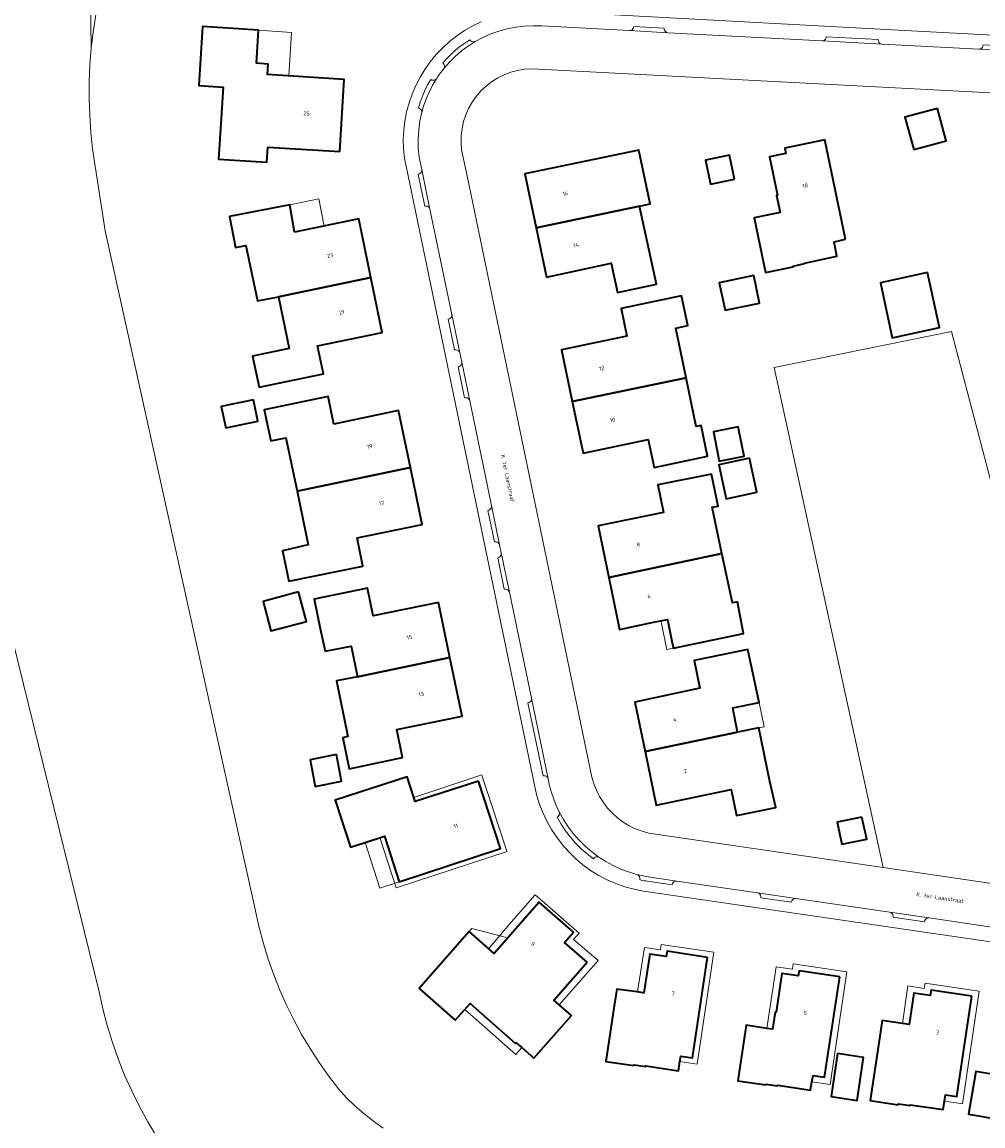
# Model space of a CAD drawing. Header units: metres. Extents: x 229229 to 231729, y 593167 to 595667.
# Tile 256 of 256: x 231051 to 231159, y 595137 to 595261. Entities that reach past the tile are written whole.
import ezdxf
from ezdxf.enums import TextEntityAlignment as Align

# ---------------------------------------------------------------- set-up
doc = ezdxf.new("R2010")
doc.units = ezdxf.units.M
for name, color, linetype, lineweight in [('B-WE-GR-GROENVOORZIENING-GV', 80, 'Continuous', 18), ('B-WE-OG-BEBOUWING-GV', 7, 'Continuous', 35), ('B-WE-OG-BEBOUWING-T18', 10, 'Continuous', 18), ('B-WE-OG-BEBOUWING_LUIFEL-GV', 7, 'Continuous', 18), ('B-WE-OG-TERREIN_ERF-GV', 7, 'Continuous', 18), ('B-WE-OG-TOPOGRAFIE-T18', 10, 'Continuous', 18), ('B-WE-OG-WATER-GV', 130, 'Continuous', 18), ('B-WE-VH-VERHARDING_OPEN-GV', 252, 'Continuous', 18)]:
    doc.layers.add(name, color=color, linetype=linetype, lineweight=lineweight)
doc.styles.add('NLCS-ISO-M250-T18', font='NLCS-ISO.ttf', dxfattribs={"height": 0.45})

msp = doc.modelspace()

# ---------------------------------------------------------------- linework, layer by layer
at = {"layer": 'B-WE-GR-GROENVOORZIENING-GV'}
msp.add_lwpolyline([(231162.239, 595198.865), (231155.049, 595226.223), (231135.12, 595222.181), (231147.367, 595166.033), (231161.598, 595163.947)], dxfattribs=at)
at = {"layer": 'B-WE-OG-BEBOUWING-GV'}
for points in [[(231072.783, 595247.268), (231072.68, 595245.598), (231078.112, 595245.264), (231078.215, 595246.934), (231086.329, 595246.434), (231086.827, 595254.523), (231078.181, 595255.1), (231078.26, 595256.272), (231076.948, 595256.36), (231077.195, 595260.059), (231070.909, 595260.479), (231070.468, 595253.873), (231073.212, 595253.69)], [(231153.461, 595251.29), (231149.817, 595250.298), (231150.816, 595246.662), (231154.46, 595247.654)], [(231143.143, 595236.605), (231140.835, 595247.763), (231136.329, 595246.825), (231136.436, 595246.24), (231134.618, 595245.855), (231135.505, 595241.545), (231135.398, 595241.519), (231135.799, 595239.609), (231132.873, 595239.016), (231134.15, 595232.847), (231137.265, 595233.484), (231137.261, 595233.589), (231138.529, 595233.86), (231138.531, 595233.926), (231142.178, 595234.691), (231141.86, 595236.324)], [(231108.379, 595237.889), (231119.994, 595240.325), (231121.184, 595240.576), (231119.925, 595246.583), (231107.109, 595243.945)], [(231130.665, 595243.346), (231130.104, 595246.027), (231127.413, 595245.47), (231127.974, 595242.789)], [(231081.228, 595237.393), (231080.698, 595240.47), (231073.909, 595239.139), (231074.61, 595235.672), (231075.773, 595235.912), (231077.074, 595229.662), (231079.42, 595230.147), (231089.823, 595232.284), (231088.47, 595238.871)], [(231119.994, 595240.325), (231108.379, 595237.889), (231109.541, 595232.349), (231116.812, 595233.927), (231117.528, 595230.62), (231121.885, 595231.567)], [(231079.42, 595230.147), (231080.631, 595224.31), (231076.512, 595223.481), (231077.242, 595219.996), (231084.49, 595221.466), (231083.825, 595224.61), (231091.09, 595226.119), (231089.823, 595232.284)], [(231132.841, 595232.532), (231128.959, 595231.713), (231129.612, 595228.615), (231133.494, 595229.434)], [(231152.365, 595232.845), (231147.058, 595231.709), (231148.38, 595225.538), (231153.687, 595226.674)], [(231125.235, 595221.026), (231124.079, 595226.613), (231125.434, 595226.902), (231124.7, 595230.239), (231117.916, 595228.827), (231118.566, 595225.708), (231111.235, 595224.181), (231112.444, 595218.381)], [(231125.235, 595221.026), (231112.444, 595218.381), (231113.652, 595212.58), (231120.984, 595214.092), (231121.626, 595210.98), (231127.652, 595212.219), (231126.928, 595215.685), (231126.363, 595215.571)], [(231076.614, 595218.568), (231073.003, 595217.821), (231073.503, 595215.408), (231077.114, 595216.155)], [(231085.66, 595215.814), (231085.026, 595218.932), (231077.827, 595217.452), (231078.561, 595213.955), (231080.268, 595214.312), (231081.512, 595208.317), (231094.259, 595210.963), (231092.931, 595217.347)], [(231131.084, 595215.512), (231128.289, 595214.951), (231128.943, 595211.687), (231131.737, 595212.247)], [(231132.345, 595212.003), (231128.897, 595211.259), (231129.719, 595207.452), (231133.166, 595208.196)], [(231094.259, 595210.963), (231081.512, 595208.317), (231082.768, 595202.268), (231079.863, 595201.605), (231080.59, 595198.189), (231088.9, 595199.892), (231088.257, 595203.051), (231095.587, 595204.578)], [(231129.259, 595201.303), (231128.155, 595206.492), (231128.831, 595206.627), (231128.099, 595210.233), (231122.053, 595209.004), (231122.693, 595205.895), (231115.339, 595204.406), (231116.544, 595198.597)], [(231131.021, 595195.882), (231130.437, 595195.769), (231129.259, 595201.303), (231116.544, 595198.597), (231117.75, 595192.788), (231121.557, 595193.583), (231123.128, 595193.912), (231123.712, 595191.077), (231123.795, 595190.674), (231125.758, 595191.079), (231131.694, 595192.304)], [(231097.411, 595195.805), (231090.064, 595194.287), (231089.419, 595197.403), (231083.448, 595196.177), (231084.155, 595192.702), (231084.683, 595190.321), (231087.582, 595190.91), (231088.297, 595187.47), (231098.694, 595189.63)], [(231081.689, 595196.984), (231077.699, 595195.912), (231078.585, 595192.612), (231082.575, 595193.684)], [(231131.022, 595181.237), (231130.486, 595183.963), (231133.426, 595184.572), (231132.165, 595190.543), (231126.127, 595189.297), (231126.789, 595186.167), (231119.461, 595184.62), (231120.611, 595179.077)], [(231098.694, 595189.63), (231088.297, 595187.47), (231085.947, 595187.002), (231087.225, 595180.76), (231086.662, 595180.62), (231087.376, 595177.132), (231093.362, 595178.408), (231092.716, 595181.523), (231100.063, 595183.041)], [(231134.654, 595175.719), (231133.385, 595181.726), (231131.022, 595181.237), (231120.611, 595179.077), (231121.866, 595173.029), (231130.282, 595174.799), (231130.899, 595171.864), (231135.303, 595172.79)], [(231085.941, 595178.716), (231082.971, 595178.134), (231083.557, 595175.143), (231086.527, 595175.725)], [(231101.917, 595175.741), (231094.78, 595173.437), (231094.627, 595173.918), (231093.892, 595176.231), (231085.802, 595173.622), (231087.525, 595168.325), (231089.176, 595168.863), (231091.326, 595169.564), (231092.99, 595164.436), (231104.386, 595168.166)], [(231144.989, 595171.679), (231142.189, 595171.119), (231142.723, 595168.674), (231145.523, 595169.234)], [(231114.098, 595155.416), (231111.572, 595157.631), (231112.581, 595158.782), (231108.732, 595162.158), (231103.68, 595156.4), (231100.869, 595158.866), (231095.237, 595152.447), (231099.296, 595148.886), (231100.952, 595150.772), (231106.078, 595146.275), (231106.151, 595146.357), (231106.772, 595145.812), (231108.135, 595144.616), (231112.343, 595149.412), (231110.358, 595151.153)], [(231127.643, 595155.951), (231123.091, 595156.633), (231122.989, 595156.046), (231121.15, 595156.315), (231120.488, 595151.965), (231120.379, 595151.977), (231119.77, 595152.064), (231119.713, 595152.072), (231117.694, 595152.359), (231117.428, 595152.397), (231117.143, 595150.505), (231116.204, 595144.275), (231119.347, 595143.793), (231119.379, 595143.893), (231120.662, 595143.708), (231120.687, 595143.769), (231124.373, 595143.223), (231124.542, 595144.263), (231124.64, 595144.865), (231125.941, 595144.684)], [(231142.491, 595153.775), (231137.939, 595154.457), (231137.837, 595153.871), (231135.998, 595154.14), (231135.336, 595149.789), (231135.227, 595149.802), (231134.942, 595147.871), (231134.304, 595147.97), (231131.991, 595148.329), (231131.052, 595142.1), (231134.195, 595141.618), (231134.227, 595141.718), (231135.51, 595141.533), (231135.535, 595141.593), (231139.221, 595141.048), (231139.374, 595141.989), (231139.488, 595142.69), (231140.789, 595142.508)], [(231157.322, 595151.595), (231152.768, 595152.26), (231152.668, 595151.673), (231150.828, 595151.935), (231150.304, 595148.401), (231149.527, 595148.515), (231147.246, 595148.851), (231146.843, 595146.109), (231145.927, 595139.876), (231149.072, 595139.406), (231149.104, 595139.507), (231150.388, 595139.326), (231150.413, 595139.387), (231154.101, 595138.856), (231154.25, 595139.797), (231154.362, 595140.499), (231155.663, 595140.322)], [(231142.255, 595145.137), (231141.545, 595140.32), (231144.458, 595139.891), (231145.168, 595144.708)], [(231160.895, 595142.604), (231157.785, 595143.14), (231156.958, 595138.344), (231160.068, 595137.808)]]:
    msp.add_lwpolyline(points, close=True, dxfattribs=at)
at = {"layer": 'B-WE-OG-BEBOUWING_LUIFEL-GV'}
for points in [[(231080.9, 595259.812), (231077.195, 595260.059), (231076.948, 595256.36), (231078.26, 595256.272), (231078.181, 595255.1), (231080.575, 595254.94)], [(231083.955, 595241.138), (231080.698, 595240.47), (231081.228, 595237.393), (231084.579, 595238.077)], [(231122.451, 595193.434), (231122.976, 595190.879), (231123.049, 595190.52), (231123.812, 595190.681), (231123.712, 595191.077), (231123.128, 595193.912), (231122.385, 595193.756)], [(231133.426, 595184.572), (231130.486, 595183.963), (231131.022, 595181.237), (231133.385, 595181.726), (231134, 595181.853)], [(231102.364, 595176.146), (231102.261, 595176.462), (231101.941, 595176.355), (231094.627, 595173.918), (231094.78, 595173.437), (231101.917, 595175.741), (231104.386, 595168.166), (231103.863, 595167.995), (231092.99, 595164.436), (231091.326, 595169.564), (231090.803, 595169.394), (231092.637, 595163.743), (231105.106, 595167.823), (231105.055, 595167.977), (231103.348, 595173.126)], [(231091.326, 595169.564), (231089.176, 595168.863), (231090.815, 595163.724), (231092.99, 595164.436)], [(231112.59, 595157.958), (231113.223, 595158.686), (231112.698, 595159.13), (231109.062, 595162.316), (231108.254, 595162.99), (231105.625, 595159.958), (231103.056, 595156.948), (231103.68, 595156.4), (231108.732, 595162.158), (231112.581, 595158.782), (231111.572, 595157.631), (231114.098, 595155.416), (231110.358, 595151.153), (231110.978, 595150.609), (231115.352, 595155.597)], [(231105.036, 595158.199), (231101.166, 595159.205), (231100.869, 595158.866), (231103.68, 595156.4), (231105.218, 595158.152)], [(231128.362, 595156.529), (231122.431, 595157.391), (231122.345, 595156.798), (231120.538, 595157.059), (231119.77, 595152.064), (231120.379, 595151.977), (231120.488, 595151.965), (231121.15, 595156.315), (231122.989, 595156.046), (231123.091, 595156.633), (231127.643, 595155.951), (231125.941, 595144.684), (231124.64, 595144.865), (231124.542, 595144.263), (231126.466, 595143.973)], [(231137.272, 595155.224), (231137.182, 595154.623), (231135.343, 595154.902), (231134.304, 595147.97), (231134.942, 595147.871), (231135.227, 595149.802), (231135.336, 595149.789), (231135.998, 595154.14), (231137.837, 595153.871), (231137.939, 595154.457), (231142.491, 595153.775), (231140.789, 595142.508), (231139.488, 595142.69), (231139.374, 595141.989), (231141.398, 595141.683), (231143.306, 595154.318)], [(231152.096, 595153.049), (231151.992, 595152.454), (231150.158, 595152.736), (231149.527, 595148.515), (231150.304, 595148.401), (231150.828, 595151.935), (231152.668, 595151.673), (231152.768, 595152.26), (231157.322, 595151.595), (231155.663, 595140.322), (231154.362, 595140.499), (231154.25, 595139.797), (231156.275, 595139.499), (231158.14, 595152.173), (231157.624, 595152.248)], [(231100.358, 595150.095), (231106.106, 595145.053), (231106.772, 595145.812), (231106.151, 595146.357), (231106.078, 595146.275), (231100.952, 595150.772)]]:
    msp.add_lwpolyline(points, close=True, dxfattribs=at)
at = {"layer": 'B-WE-OG-TERREIN_ERF-GV'}
for points in [[(231172.631, 595301.202), (231118.858, 595304.141), (231118.786, 595302.909), (231117.189, 595261.79), (231149.797, 595260.049), (231178.91, 595258.511)], [(231065.749, 595135.792), (231064.743, 595137.473), (231063.805, 595139.194), (231062.938, 595140.95), (231062.142, 595142.74), (231061.418, 595144.561), (231060.769, 595146.409), (231060.194, 595148.282), (231059.696, 595150.177), (231059.274, 595152.09), (231026.901, 595283.623)], [(231058.95, 595262.061), (231058.634, 595260.081), (231058.397, 595258.091), (231058.245, 595256.202), (231058.164, 595254.309), (231058.154, 595252.414), (231058.214, 595250.52), (231058.345, 595248.629), (231058.547, 595246.745), (231059.97, 595237.527), (231077.258, 595159.307), (231077.731, 595157.517), (231078.274, 595155.747), (231078.888, 595154), (231079.571, 595152.28), (231080.322, 595150.587), (231081.14, 595148.927), (231082.024, 595147.3), (231082.972, 595145.709), (231083.983, 595144.158), (231085.055, 595142.649), (231086.186, 595141.183), (231087.088, 595140.193), (231088.043, 595139.254), (231089.048, 595138.369), (231090.1, 595137.54), (231091.196, 595136.771)], [(231160.486, 595157.529), (231120.429, 595163.389), (231119.38, 595163.596), (231118.348, 595163.879), (231117.339, 595164.235), (231116.359, 595164.662), (231115.412, 595165.159), (231114.503, 595165.723), (231113.637, 595166.351), (231112.818, 595167.039), (231112.051, 595167.785), (231111.34, 595168.583), (231110.688, 595169.431), (231110.099, 595170.324), (231109.575, 595171.257), (231109.12, 595172.225), (231108.736, 595173.223), (231108.424, 595174.246), (231108.187, 595175.289), (231094.416, 595241.725), (231093.571, 595245.698), (231093.474, 595246.739), (231093.451, 595247.785), (231093.503, 595248.83), (231093.628, 595249.868), (231093.828, 595250.895), (231094.1, 595251.905), (231094.444, 595252.892), (231094.857, 595253.853), (231095.337, 595254.783), (231095.882, 595255.675), (231096.49, 595256.526), (231097.157, 595257.332), (231097.879, 595258.089), (231098.653, 595258.792), (231099.476, 595259.438), (231100.342, 595260.024), (231101.248, 595260.547), (231102.189, 595261.003)], [(231179.594, 595251.987), (231140.801, 595254.007), (231108.671, 595255.706), (231107.873, 595255.734), (231107.077, 595255.682), (231106.29, 595255.552), (231105.519, 595255.345), (231104.773, 595255.063), (231104.058, 595254.708), (231103.382, 595254.284), (231102.751, 595253.795), (231102.172, 595253.246), (231101.65, 595252.642), (231101.19, 595251.99), (231100.797, 595251.296), (231100.475, 595250.565), (231100.226, 595249.807), (231100.054, 595249.028), (231099.96, 595248.235), (231099.945, 595247.437), (231100.009, 595246.642), (231100.611, 595243.699), (231114.648, 595176.205), (231114.869, 595175.449), (231115.16, 595174.716), (231115.516, 595174.013), (231115.935, 595173.346), (231116.415, 595172.721), (231116.949, 595172.142), (231117.535, 595171.615), (231118.167, 595171.143), (231118.839, 595170.733), (231119.547, 595170.385), (231120.283, 595170.105), (231121.042, 595169.893), (231147.367, 595166.033), (231135.12, 595222.181), (231155.049, 595226.223), (231162.239, 595198.865)]]:
    msp.add_lwpolyline(points, dxfattribs=at)
for points in [[(231072.68, 595245.598), (231072.783, 595247.268), (231073.212, 595253.69), (231070.468, 595253.873), (231070.909, 595260.479), (231077.195, 595260.059), (231076.948, 595256.36), (231078.26, 595256.272), (231078.181, 595255.1), (231086.827, 595254.523), (231086.329, 595246.434), (231078.215, 595246.934), (231078.112, 595245.264)], [(231149.817, 595250.298), (231153.461, 595251.29), (231154.46, 595247.654), (231150.816, 595246.662)], [(231138.531, 595233.926), (231138.529, 595233.86), (231137.261, 595233.589), (231137.265, 595233.484), (231134.15, 595232.847), (231132.873, 595239.016), (231135.799, 595239.609), (231135.398, 595241.519), (231135.505, 595241.545), (231134.618, 595245.855), (231136.436, 595246.24), (231136.329, 595246.825), (231140.835, 595247.763), (231143.143, 595236.605), (231141.86, 595236.324), (231142.178, 595234.691)], [(231117.528, 595230.62), (231116.812, 595233.927), (231109.541, 595232.349), (231108.379, 595237.889), (231107.109, 595243.945), (231119.925, 595246.583), (231121.184, 595240.576), (231119.994, 595240.325), (231121.885, 595231.567)], [(231127.413, 595245.47), (231130.104, 595246.027), (231130.665, 595243.346), (231127.974, 595242.789)], [(231083.825, 595224.61), (231084.49, 595221.466), (231077.242, 595219.996), (231076.512, 595223.481), (231080.631, 595224.31), (231079.42, 595230.147), (231077.074, 595229.662), (231075.773, 595235.912), (231074.61, 595235.672), (231073.909, 595239.139), (231080.698, 595240.47), (231081.228, 595237.393), (231088.47, 595238.871), (231089.823, 595232.284), (231091.09, 595226.119)], [(231128.959, 595231.713), (231132.841, 595232.532), (231133.494, 595229.434), (231129.612, 595228.615)], [(231147.058, 595231.709), (231152.365, 595232.845), (231153.687, 595226.674), (231148.38, 595225.538)], [(231121.626, 595210.98), (231120.984, 595214.092), (231113.652, 595212.58), (231112.444, 595218.381), (231111.235, 595224.181), (231118.566, 595225.708), (231117.916, 595228.827), (231124.7, 595230.239), (231125.434, 595226.902), (231124.079, 595226.613), (231125.235, 595221.026), (231126.363, 595215.571), (231126.928, 595215.685), (231127.652, 595212.219)], [(231077.114, 595216.155), (231073.503, 595215.408), (231073.003, 595217.821), (231076.614, 595218.568)], [(231094.259, 595210.963), (231095.587, 595204.578), (231088.257, 595203.051), (231088.9, 595199.892), (231080.59, 595198.189), (231079.863, 595201.605), (231082.768, 595202.268), (231081.512, 595208.317), (231080.268, 595214.312), (231078.561, 595213.955), (231077.827, 595217.452), (231085.026, 595218.932), (231085.66, 595215.814), (231092.931, 595217.347)], [(231128.289, 595214.951), (231131.084, 595215.512), (231131.737, 595212.247), (231128.943, 595211.687)], [(231128.897, 595211.259), (231132.345, 595212.003), (231133.166, 595208.196), (231129.719, 595207.452)], [(231122.053, 595209.004), (231128.099, 595210.233), (231128.831, 595206.627), (231128.155, 595206.492), (231129.259, 595201.303), (231130.437, 595195.769), (231131.021, 595195.882), (231131.694, 595192.304), (231125.758, 595191.079), (231123.795, 595190.674), (231123.712, 595191.077), (231123.128, 595193.912), (231121.557, 595193.583), (231117.75, 595192.788), (231116.544, 595198.597), (231115.339, 595204.406), (231122.693, 595205.895)], [(231097.411, 595195.805), (231098.694, 595189.63), (231100.063, 595183.041), (231092.716, 595181.523), (231093.362, 595178.408), (231087.376, 595177.132), (231086.662, 595180.62), (231087.225, 595180.76), (231085.947, 595187.002), (231088.297, 595187.47), (231087.582, 595190.91), (231084.683, 595190.321), (231084.155, 595192.702), (231083.448, 595196.177), (231089.419, 595197.403), (231090.064, 595194.287)], [(231082.575, 595193.684), (231078.585, 595192.612), (231077.699, 595195.912), (231081.689, 595196.984)], [(231132.165, 595190.543), (231133.426, 595184.572), (231130.486, 595183.963), (231131.022, 595181.237), (231133.385, 595181.726), (231134.654, 595175.719), (231135.303, 595172.79), (231130.899, 595171.864), (231130.282, 595174.799), (231121.866, 595173.029), (231120.611, 595179.077), (231119.461, 595184.62), (231126.789, 595186.167), (231126.127, 595189.297)], [(231085.941, 595178.716), (231086.527, 595175.725), (231083.557, 595175.143), (231082.971, 595178.134)], [(231101.917, 595175.741), (231104.386, 595168.166), (231092.99, 595164.436), (231091.326, 595169.564), (231089.176, 595168.863), (231087.525, 595168.325), (231085.802, 595173.622), (231093.892, 595176.231), (231094.627, 595173.918), (231094.78, 595173.437)], [(231144.989, 595171.679), (231145.523, 595169.234), (231142.723, 595168.674), (231142.189, 595171.119)], [(231100.869, 595158.866), (231103.68, 595156.4), (231108.732, 595162.158), (231112.581, 595158.782), (231111.572, 595157.631), (231114.098, 595155.416), (231110.358, 595151.153), (231112.343, 595149.412), (231108.135, 595144.616), (231106.772, 595145.812), (231106.151, 595146.357), (231106.078, 595146.275), (231100.952, 595150.772), (231099.296, 595148.886), (231095.237, 595152.447)], [(231127.643, 595155.951), (231125.941, 595144.684), (231124.64, 595144.865), (231124.542, 595144.263), (231124.373, 595143.223), (231120.687, 595143.769), (231120.662, 595143.708), (231119.379, 595143.893), (231119.347, 595143.793), (231116.204, 595144.275), (231117.143, 595150.505), (231117.428, 595152.397), (231117.694, 595152.359), (231119.713, 595152.072), (231119.77, 595152.064), (231120.379, 595151.977), (231120.488, 595151.965), (231121.15, 595156.315), (231122.989, 595156.046), (231123.091, 595156.633)], [(231137.837, 595153.871), (231137.939, 595154.457), (231142.491, 595153.775), (231140.789, 595142.508), (231139.488, 595142.69), (231139.374, 595141.989), (231139.221, 595141.048), (231135.535, 595141.593), (231135.51, 595141.533), (231134.227, 595141.718), (231134.195, 595141.618), (231131.052, 595142.1), (231131.991, 595148.329), (231134.304, 595147.97), (231134.942, 595147.871), (231135.227, 595149.802), (231135.336, 595149.789), (231135.998, 595154.14)], [(231150.304, 595148.401), (231150.828, 595151.935), (231152.668, 595151.673), (231152.768, 595152.26), (231157.322, 595151.595), (231155.663, 595140.322), (231154.362, 595140.499), (231154.25, 595139.797), (231154.101, 595138.856), (231150.413, 595139.387), (231150.388, 595139.326), (231149.104, 595139.507), (231149.072, 595139.406), (231145.927, 595139.876), (231146.843, 595146.109), (231147.246, 595148.851), (231149.527, 595148.515)], [(231145.168, 595144.708), (231144.458, 595139.891), (231141.545, 595140.32), (231142.255, 595145.137)], [(231157.785, 595143.14), (231160.895, 595142.604), (231160.068, 595137.808), (231156.958, 595138.344)]]:
    msp.add_lwpolyline(points, close=True, dxfattribs=at)
at = {"layer": 'B-WE-OG-WATER-GV'}
for points in [[(231057.647, 595314.778), (231058.397, 595258.091), (231058.634, 595260.081), (231058.95, 595262.061)], [(231091.196, 595136.771), (231090.1, 595137.54), (231089.048, 595138.369), (231088.043, 595139.254), (231087.088, 595140.193), (231086.186, 595141.183), (231085.055, 595142.649), (231083.983, 595144.158), (231082.972, 595145.709), (231082.024, 595147.3), (231081.14, 595148.927), (231080.322, 595150.587), (231079.571, 595152.28), (231078.888, 595154), (231078.274, 595155.747), (231077.731, 595157.517), (231077.258, 595159.307), (231059.97, 595237.527), (231058.547, 595246.745), (231058.345, 595248.629), (231058.214, 595250.52), (231058.154, 595252.414), (231058.164, 595254.309), (231058.245, 595256.202), (231058.397, 595258.091), (231057.647, 595314.778)], [(231026.901, 595283.623), (231059.274, 595152.09), (231059.696, 595150.177), (231060.194, 595148.282), (231060.769, 595146.409), (231061.418, 595144.561), (231062.142, 595142.74), (231062.938, 595140.95), (231063.805, 595139.194), (231064.743, 595137.473), (231065.749, 595135.792)]]:
    msp.add_lwpolyline(points, dxfattribs=at)
at = {"layer": 'B-WE-VH-VERHARDING_OPEN-GV'}
for points in [[(231102.189, 595261.003), (231101.248, 595260.547), (231100.342, 595260.024), (231099.476, 595259.438), (231098.653, 595258.792), (231097.879, 595258.089), (231097.157, 595257.332), (231096.49, 595256.526), (231095.882, 595255.675), (231095.337, 595254.783), (231094.857, 595253.853), (231094.444, 595252.892), (231094.1, 595251.905), (231093.828, 595250.895), (231093.628, 595249.868), (231093.503, 595248.83), (231093.451, 595247.785), (231093.474, 595246.739), (231093.571, 595245.698), (231094.416, 595241.725), (231108.187, 595175.289), (231108.424, 595174.246), (231108.736, 595173.223), (231109.12, 595172.225), (231109.575, 595171.257), (231110.099, 595170.324), (231110.688, 595169.431), (231111.34, 595168.583), (231112.051, 595167.785), (231112.818, 595167.039), (231113.637, 595166.351), (231114.503, 595165.723), (231115.412, 595165.159), (231116.359, 595164.662), (231117.339, 595164.235), (231118.348, 595163.879), (231119.38, 595163.596), (231120.429, 595163.389), (231160.486, 595157.529)], [(231165.055, 595257.576), (231158.13, 595257.938), (231147.245, 595258.51), (231140.504, 595258.869), (231123.182, 595259.791), (231118.876, 595260.02), (231109.005, 595260.545), (231108.032, 595260.576), (231107.06, 595260.533), (231106.094, 595260.419), (231105.139, 595260.232), (231104.201, 595259.974), (231103.285, 595259.646), (231102.396, 595259.251), (231101.539, 595258.79), (231100.75, 595258.295), (231100, 595257.743), (231099.292, 595257.137), (231098.631, 595256.481), (231098.02, 595255.778), (231097.841, 595255.553), (231097.667, 595255.324), (231097.496, 595255.092), (231097.33, 595254.858), (231097.168, 595254.62), (231096.751, 595253.916), (231096.379, 595253.187), (231096.053, 595252.436), (231095.774, 595251.666), (231095.544, 595250.881), (231095.327, 595249.886), (231095.187, 595248.877), (231095.125, 595247.861), (231095.142, 595246.843), (231095.238, 595245.829), (231095.526, 595244.433), (231095.953, 595242.367), (231096.45, 595239.973), (231098.904, 595228.153), (231099.801, 595223.836), (231100.016, 595222.798), (231100.919, 595218.451), (231103.363, 595206.68), (231104.278, 595202.273), (231104.463, 595201.38), (231105.382, 595196.955), (231107.851, 595185.063), (231109.734, 595175.997), (231109.897, 595175.229), (231110.104, 595174.472), (231110.355, 595173.728), (231110.648, 595172.999), (231110.982, 595172.289), (231111.448, 595171.435), (231111.975, 595170.616), (231112.56, 595169.839), (231113.2, 595169.106), (231113.892, 595168.421), (231114.632, 595167.789), (231115.416, 595167.212), (231116.209, 595166.71), (231117.035, 595166.262), (231117.889, 595165.873), (231118.768, 595165.542), (231119.667, 595165.272), (231119.922, 595165.206), (231120.179, 595165.145), (231120.437, 595165.09), (231120.696, 595165.041), (231120.956, 595164.997), (231124.19, 595164.524), (231133.257, 595163.198), (231137.573, 595162.567), (231148.107, 595161.026), (231152.532, 595160.379), (231160.825, 595159.166)], [(231160.825, 595159.166), (231152.532, 595160.379), (231152.384, 595160.369), (231152.245, 595160.314), (231152.131, 595160.219), (231152.052, 595160.093), (231152.015, 595159.949), (231148.48, 595160.466), (231148.486, 595160.615), (231148.446, 595160.758), (231148.363, 595160.882), (231148.247, 595160.974), (231148.107, 595161.026), (231137.573, 595162.567), (231137.424, 595162.557), (231137.286, 595162.502), (231137.171, 595162.407), (231137.092, 595162.281), (231137.055, 595162.137), (231133.63, 595162.638), (231133.636, 595162.787), (231133.596, 595162.93), (231133.513, 595163.054), (231133.396, 595163.146), (231133.257, 595163.198), (231124.19, 595164.524), (231124.041, 595164.514), (231123.903, 595164.459), (231123.788, 595164.364), (231123.709, 595164.238), (231123.672, 595164.094), (231120.878, 595164.503), (231120.704, 595164.53), (231120.53, 595164.562), (231120.358, 595164.598), (231120.186, 595164.638), (231120.016, 595164.683), (231120.027, 595164.833), (231119.992, 595164.979), (231119.915, 595165.109), (231119.804, 595165.209), (231119.667, 595165.272), (231118.768, 595165.542), (231117.889, 595165.873), (231117.035, 595166.262), (231116.209, 595166.71), (231115.416, 595167.212), (231115.287, 595167.241), (231115.154, 595167.235), (231115.028, 595167.196), (231114.916, 595167.125), (231114.827, 595167.027), (231114.118, 595167.568), (231113.447, 595168.156), (231112.816, 595168.786), (231112.227, 595169.456), (231111.685, 595170.164), (231111.19, 595170.907), (231110.746, 595171.68), (231110.86, 595171.764), (231110.946, 595171.877), (231110.997, 595172.009), (231111.01, 595172.15), (231110.982, 595172.289), (231110.648, 595172.999), (231110.355, 595173.728), (231110.104, 595174.472), (231109.897, 595175.229), (231109.734, 595175.997), (231109.674, 595176.133), (231109.575, 595176.244), (231109.446, 595176.319), (231109.301, 595176.351), (231109.153, 595176.336), (231107.453, 595184.521), (231107.595, 595184.566), (231107.716, 595184.653), (231107.804, 595184.773), (231107.85, 595184.914), (231107.851, 595185.063), (231105.382, 595196.955), (231105.322, 595197.091), (231105.223, 595197.202), (231105.094, 595197.277), (231104.949, 595197.309), (231104.801, 595197.294), (231104.065, 595200.837), (231104.207, 595200.882), (231104.328, 595200.969), (231104.416, 595201.089), (231104.463, 595201.231), (231104.463, 595201.38), (231104.278, 595202.273), (231104.218, 595202.409), (231104.119, 595202.52), (231103.99, 595202.595), (231103.845, 595202.626), (231103.697, 595202.611), (231102.965, 595206.138), (231103.107, 595206.183), (231103.227, 595206.27), (231103.315, 595206.39), (231103.362, 595206.531), (231103.363, 595206.68), (231100.919, 595218.451), (231100.859, 595218.587), (231100.76, 595218.698), (231100.631, 595218.773), (231100.486, 595218.805), (231100.338, 595218.79), (231099.618, 595222.256), (231099.76, 595222.301), (231099.881, 595222.388), (231099.969, 595222.508), (231100.015, 595222.649), (231100.016, 595222.798), (231099.801, 595223.836), (231099.741, 595223.972), (231099.642, 595224.083), (231099.513, 595224.158), (231099.368, 595224.189), (231099.22, 595224.174), (231098.506, 595227.611), (231098.648, 595227.656), (231098.769, 595227.743), (231098.857, 595227.863), (231098.903, 595228.004), (231098.904, 595228.153), (231096.45, 595239.973), (231096.39, 595240.109), (231096.291, 595240.221), (231096.163, 595240.296), (231096.017, 595240.327), (231095.869, 595240.312), (231095.463, 595242.265), (231095.128, 595243.891), (231095.27, 595243.936), (231095.391, 595244.023), (231095.479, 595244.143), (231095.525, 595244.284), (231095.526, 595244.433), (231095.238, 595245.829), (231095.142, 595246.843), (231095.125, 595247.861), (231095.187, 595248.877), (231095.327, 595249.886), (231095.544, 595250.881), (231095.519, 595251.006), (231095.464, 595251.12), (231095.383, 595251.218), (231095.28, 595251.293), (231095.162, 595251.34), (231095.365, 595252.005), (231095.603, 595252.658), (231095.878, 595253.296), (231096.187, 595253.919), (231096.53, 595254.523), (231096.658, 595254.468), (231096.797, 595254.45), (231096.935, 595254.471), (231097.062, 595254.529), (231097.168, 595254.62), (231097.33, 595254.858), (231097.496, 595255.092), (231097.667, 595255.324), (231097.841, 595255.553), (231098.02, 595255.778), (231098.071, 595255.907), (231098.084, 595256.044), (231098.06, 595256.18), (231097.999, 595256.304), (231097.906, 595256.407), (231098.44, 595257.001), (231099.012, 595257.559), (231099.62, 595258.078), (231100.259, 595258.557), (231100.929, 595258.993), (231101.018, 595258.886), (231101.133, 595258.807), (231101.265, 595258.763), (231101.404, 595258.757), (231101.539, 595258.79), (231102.396, 595259.251), (231103.285, 595259.646), (231104.201, 595259.974), (231105.139, 595260.232), (231106.094, 595260.419), (231107.06, 595260.533), (231108.032, 595260.576), (231109.005, 595260.545), (231118.876, 595260.02), (231119.023, 595260.043), (231119.155, 595260.111), (231119.261, 595260.216), (231119.328, 595260.348), (231119.352, 595260.495), (231122.759, 595260.314), (231122.767, 595260.165), (231122.82, 595260.026), (231122.913, 595259.911), (231123.038, 595259.829), (231123.182, 595259.791), (231140.504, 595258.869), (231140.651, 595258.892), (231140.784, 595258.959), (231140.889, 595259.064), (231140.957, 595259.197), (231140.98, 595259.344), (231146.822, 595259.033), (231146.83, 595258.884), (231146.883, 595258.746), (231146.977, 595258.63), (231147.101, 595258.549), (231147.245, 595258.51), (231158.13, 595257.938), (231158.277, 595257.962), (231158.409, 595258.029), (231158.514, 595258.135), (231158.582, 595258.267)], [(231178.91, 595258.511), (231149.797, 595260.049), (231117.189, 595261.79)], [(231161.598, 595163.947), (231147.367, 595166.033), (231121.042, 595169.893), (231120.283, 595170.105), (231119.547, 595170.385), (231118.839, 595170.733), (231118.167, 595171.143), (231117.535, 595171.615), (231116.949, 595172.142), (231116.415, 595172.721), (231115.935, 595173.346), (231115.516, 595174.013), (231115.16, 595174.716), (231114.869, 595175.449), (231114.648, 595176.205), (231100.611, 595243.699), (231100.009, 595246.642), (231099.945, 595247.437), (231099.96, 595248.235), (231100.054, 595249.028), (231100.226, 595249.807), (231100.475, 595250.565), (231100.797, 595251.296), (231101.19, 595251.99), (231101.65, 595252.642), (231102.172, 595253.246), (231102.751, 595253.795), (231103.382, 595254.284), (231104.058, 595254.708), (231104.773, 595255.063), (231105.519, 595255.345), (231106.29, 595255.552), (231107.077, 595255.682), (231107.873, 595255.734), (231108.671, 595255.706), (231140.801, 595254.007), (231179.594, 595251.987)]]:
    msp.add_lwpolyline(points, dxfattribs=at)
for points in [[(231122.759, 595260.314), (231119.352, 595260.495), (231119.328, 595260.348), (231119.261, 595260.216), (231119.155, 595260.111), (231119.023, 595260.043), (231118.876, 595260.02), (231123.182, 595259.791), (231123.038, 595259.829), (231122.913, 595259.911), (231122.82, 595260.026), (231122.767, 595260.165)], [(231146.822, 595259.033), (231140.98, 595259.344), (231140.957, 595259.197), (231140.889, 595259.064), (231140.784, 595258.959), (231140.651, 595258.892), (231140.504, 595258.869), (231147.245, 595258.51), (231147.101, 595258.549), (231146.977, 595258.63), (231146.883, 595258.746), (231146.83, 595258.884)], [(231101.539, 595258.79), (231101.404, 595258.757), (231101.265, 595258.763), (231101.133, 595258.807), (231101.018, 595258.886), (231100.929, 595258.993), (231100.259, 595258.557), (231099.62, 595258.078), (231099.012, 595257.559), (231098.44, 595257.001), (231097.906, 595256.407), (231097.999, 595256.304), (231098.06, 595256.18), (231098.084, 595256.044), (231098.071, 595255.907), (231098.02, 595255.778), (231098.631, 595256.481), (231099.292, 595257.137), (231100, 595257.743), (231100.75, 595258.295)], [(231164.632, 595258.099), (231158.605, 595258.414), (231158.582, 595258.267), (231158.514, 595258.135), (231158.409, 595258.029), (231158.277, 595257.962), (231158.13, 595257.938), (231165.055, 595257.576), (231164.911, 595257.615), (231164.787, 595257.696), (231164.693, 595257.811), (231164.64, 595257.95)], [(231097.168, 595254.62), (231097.062, 595254.529), (231096.935, 595254.471), (231096.797, 595254.45), (231096.658, 595254.468), (231096.53, 595254.523), (231096.187, 595253.919), (231095.878, 595253.296), (231095.603, 595252.658), (231095.365, 595252.005), (231095.162, 595251.34), (231095.28, 595251.293), (231095.383, 595251.218), (231095.464, 595251.12), (231095.519, 595251.006), (231095.544, 595250.881), (231095.774, 595251.666), (231096.053, 595252.436), (231096.379, 595253.187), (231096.751, 595253.916)], [(231095.953, 595242.367), (231095.526, 595244.433), (231095.525, 595244.284), (231095.479, 595244.143), (231095.391, 595244.023), (231095.27, 595243.936), (231095.128, 595243.891), (231095.463, 595242.265), (231095.869, 595240.312), (231096.017, 595240.327), (231096.163, 595240.296), (231096.291, 595240.221), (231096.39, 595240.109), (231096.45, 595239.973)], [(231098.904, 595228.153), (231098.903, 595228.004), (231098.857, 595227.863), (231098.769, 595227.743), (231098.648, 595227.656), (231098.506, 595227.611), (231099.22, 595224.174), (231099.368, 595224.189), (231099.513, 595224.158), (231099.642, 595224.083), (231099.741, 595223.972), (231099.801, 595223.836)], [(231100.016, 595222.798), (231100.015, 595222.649), (231099.969, 595222.508), (231099.881, 595222.388), (231099.76, 595222.301), (231099.618, 595222.256), (231100.338, 595218.79), (231100.486, 595218.805), (231100.631, 595218.773), (231100.76, 595218.698), (231100.859, 595218.587), (231100.919, 595218.451)], [(231103.363, 595206.68), (231103.362, 595206.531), (231103.315, 595206.39), (231103.227, 595206.27), (231103.107, 595206.183), (231102.965, 595206.138), (231103.697, 595202.611), (231103.845, 595202.626), (231103.99, 595202.595), (231104.119, 595202.52), (231104.218, 595202.409), (231104.278, 595202.273)], [(231104.463, 595201.38), (231104.463, 595201.231), (231104.416, 595201.089), (231104.328, 595200.969), (231104.207, 595200.882), (231104.065, 595200.837), (231104.801, 595197.294), (231104.949, 595197.309), (231105.094, 595197.277), (231105.223, 595197.202), (231105.322, 595197.091), (231105.382, 595196.955)], [(231107.851, 595185.063), (231107.85, 595184.914), (231107.804, 595184.773), (231107.716, 595184.653), (231107.595, 595184.566), (231107.453, 595184.521), (231109.153, 595176.336), (231109.301, 595176.351), (231109.446, 595176.319), (231109.575, 595176.244), (231109.674, 595176.133), (231109.734, 595175.997)], [(231110.982, 595172.289), (231111.01, 595172.15), (231110.997, 595172.009), (231110.946, 595171.877), (231110.86, 595171.764), (231110.746, 595171.68), (231111.19, 595170.907), (231111.685, 595170.164), (231112.227, 595169.456), (231112.816, 595168.786), (231113.447, 595168.156), (231114.118, 595167.568), (231114.827, 595167.027), (231114.916, 595167.125), (231115.028, 595167.196), (231115.154, 595167.235), (231115.287, 595167.241), (231115.416, 595167.212), (231114.632, 595167.789), (231113.892, 595168.421), (231113.2, 595169.106), (231112.56, 595169.839), (231111.975, 595170.616), (231111.448, 595171.435)], [(231120.956, 595164.997), (231120.696, 595165.041), (231120.437, 595165.09), (231120.179, 595165.145), (231119.922, 595165.206), (231119.667, 595165.272), (231119.804, 595165.209), (231119.915, 595165.109), (231119.992, 595164.979), (231120.027, 595164.833), (231120.016, 595164.683), (231120.186, 595164.638), (231120.358, 595164.598), (231120.53, 595164.562), (231120.704, 595164.53), (231120.878, 595164.503), (231123.672, 595164.094), (231123.709, 595164.238), (231123.788, 595164.364), (231123.903, 595164.459), (231124.041, 595164.514), (231124.19, 595164.524)], [(231133.257, 595163.198), (231133.396, 595163.146), (231133.513, 595163.054), (231133.596, 595162.93), (231133.636, 595162.787), (231133.63, 595162.638), (231137.055, 595162.137), (231137.092, 595162.281), (231137.171, 595162.407), (231137.286, 595162.502), (231137.424, 595162.557), (231137.573, 595162.567)], [(231148.107, 595161.026), (231148.247, 595160.974), (231148.363, 595160.882), (231148.446, 595160.758), (231148.486, 595160.615), (231148.48, 595160.466), (231152.015, 595159.949), (231152.052, 595160.093), (231152.131, 595160.219), (231152.245, 595160.314), (231152.384, 595160.369), (231152.532, 595160.379)]]:
    msp.add_lwpolyline(points, close=True, dxfattribs=at)

# ---------------------------------------------------------------- texts
at = {"layer": 'B-WE-OG-BEBOUWING-T18', "style": 'NLCS-ISO-M250-T18'}
for s, rotation, p in [('25', 356.2, (231082.586, 595250.724)), ('16', 11.8, (231111.659, 595241.738)), ('18', 11.8, (231138.614, 595242.612)), ('14', 12.2, (231112.875, 595235.94)), ('23', 11.7, (231085.228, 595234.773)), ('21', 11.7, (231086.538, 595228.396)), ('12', 11.7, (231115.755, 595222.097)), ('10', 11.6, (231116.964, 595216.296)), ('19', 11.7, (231089.679, 595213.34)), ('17', 11.7, (231091.007, 595206.956)), ('8', 11.4, (231119.858, 595202.314)), ('6', 11.8, (231121.063, 595196.506)), ('15', 11.5, (231094.136, 595191.904)), ('13', 11.5, (231095.462, 595185.522)), ('4', 11.9, (231123.953, 595182.661)), ('2', 11.8, (231125.155, 595176.866)), ('11', 18, (231099.348, 595170.714)), ('9', 318.8, (231108.019, 595157.463)), ('7', 351.6, (231123.774, 595151.889)), ('5', 351.6, (231138.622, 595149.714)), ('3', 351.8, (231153.469, 595147.519))]:
    msp.add_text(s, height=0.45, rotation=rotation, dxfattribs=at).set_placement(p, align=Align.MIDDLE)
at = {"layer": 'B-WE-OG-TOPOGRAFIE-T18', "style": 'NLCS-ISO-M250-T18'}
for rotation, p in [(281.8, (231105.193, 595209.774)), (351.7, (231153.774, 595162.646))]:
    msp.add_text('K. ter Laanstraat', height=0.45, rotation=rotation, dxfattribs=at).set_placement(p, align=Align.MIDDLE)

doc.saveas('drawing.dxf')
